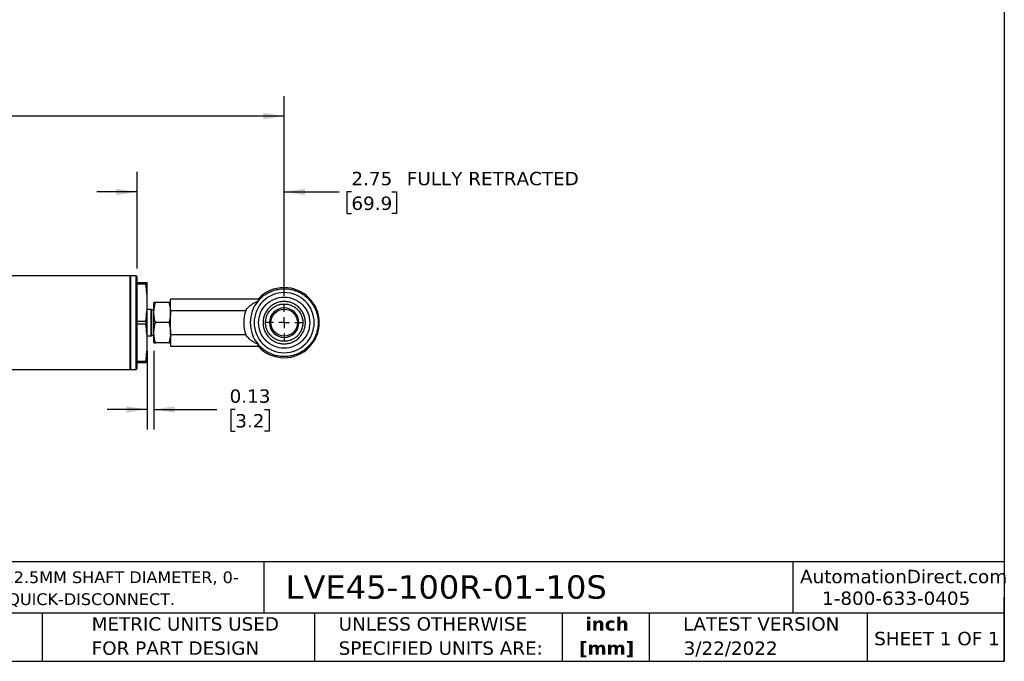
# Model space of a CAD drawing. Header units: inches. Extents: x 0.7 to 32.2, y 0.7 to 24.8.
# Tile 3 of 6: x 13.8 to 32.2, y 0.7 to 12.7. Entities that reach past the tile are written whole.
import ezdxf

# ---------------------------------------------------------------- set-up
doc = ezdxf.new("R2010")
doc.units = ezdxf.units.IN
doc.header["$LTSCALE"] = 3
doc.header["$MEASUREMENT"] = 0
doc.linetypes.add('SLD-Center', pattern=[0.75, 0.6, -0.05, 0.05, -0.05])
doc.linetypes.add('SLD-Solid', pattern=[0])
doc.layers.add('CENTER', color=40, linetype='SLD-Center')
doc.layers.add('DIMENSIONS', color=140, linetype='SLD-Solid', lineweight=25)
doc.layers.add('TEXT', color=140, linetype='SLD-Solid', lineweight=25)
doc.styles.add('SLDTEXTSTYLE0', font='VERDANA.TTF')
doc.styles.add('SLDTEXTSTYLE1', font='VERDANAB.TTF')
doc.dimstyles.new('SLDDIMSTYLE0', dxfattribs={"dimtxt": 0.254883, "dimasz": 0.39, "dimexe": 0, "dimexo": 0.0625, "dimgap": 0.063721, "dimtad": 0, "dimtih": 1, "dimtoh": 1, "dimrnd": 1e-09, "dimzin": 12, "dimdsep": 46, "dimtxsty": 'SLDTEXTSTYLE0', "dimsah": 1, "dimcen": 0.09, "dimadec": 0, "dimazin": 3, "dimtfac": 1, "dimtmove": 0, "dimatfit": 0, "dimfxl": 0, "dimfrac": 2, "dimtolj": 1, "dimtzin": 12, "dimarcsym": 0})
doc.dimstyles.new('SLDDIMSTYLE2', dxfattribs={"dimtxt": 0.254883, "dimasz": 0.39, "dimexe": 0, "dimexo": 0.0625, "dimgap": 0.063721, "dimtad": 0, "dimtih": 1, "dimtoh": 1, "dimrnd": 1e-09, "dimzin": 12, "dimdsep": 46, "dimtxsty": 'SLDTEXTSTYLE0', "dimsah": 1, "dimcen": 0.09, "dimadec": 0, "dimazin": 3, "dimtfac": 1, "dimtofl": 0, "dimtmove": 0, "dimatfit": 3, "dimfxl": 0, "dimfrac": 2, "dimtolj": 1, "dimtzin": 12, "dimarcsym": 0})
doc.dimstyles.new('SLDDIMSTYLE8', dxfattribs={"dimtxt": 0.254883, "dimasz": 0.39, "dimexe": 0, "dimexo": 0.0625, "dimgap": 0.063721, "dimtad": 0, "dimtih": 1, "dimtoh": 1, "dimrnd": 1e-09, "dimdsep": 46, "dimtxsty": 'SLDTEXTSTYLE0', "dimsah": 1, "dimcen": 0.09, "dimadec": 0, "dimazin": 2, "dimtfac": 1, "dimtmove": 0, "dimatfit": 0, "dimfxl": 0, "dimfrac": 2, "dimtolj": 1, "dimtzin": 12, "dimarcsym": 0})

# ---------------------------------------------------------------- blocks, each defined once
blk = doc.blocks.new('SW_NOTE_0')
at = {"layer": 'TEXT', "color": 0, "char_height": 0.21875, "attachment_point": 1, "style": 'SLDTEXTSTYLE0'}
for s, insert in [('ALLIANCE SENSORS INDUCTIVE LINEAR POSITION SENSOR, SLIDE, 100MM STROKE, 12.5MM SHAFT DIAMETER, 0-', (0, 0.278)), ('10 VDC OUTPUT, 45MM DIAMETER X 250.9MM BODY, ROD EYES MOUNT, 5-PIN M12 QUICK-DISCONNECT.', (0, -0.132))]:
    blk.add_mtext(s, dxfattribs=dict(at, insert=insert))
blk = doc.blocks.new('SW_NOTE_0_1')
at = {"layer": 'TEXT', "color": 0, "char_height": 0.25, "attachment_point": 2, "style": 'SLDTEXTSTYLE1'}
for s, insert in [('inch', (0.375, 0.318)), ('[mm]', (0.367, -0.134))]:
    blk.add_mtext(s, dxfattribs=dict(at, insert=insert))
blk = doc.blocks.new('SW_NOTE_0_2')
at = {"layer": 'TEXT', "color": 0, "char_height": 0.25, "attachment_point": 1, "style": 'SLDTEXTSTYLE0'}
for s, insert in [('UNLESS OTHERWISE ', (0, 0.318)), ('SPECIFIED UNITS ARE:', (0, -0.134))]:
    blk.add_mtext(s, dxfattribs=dict(at, insert=insert))
blk = doc.blocks.new('SW_NOTE_0_6')
at = {"layer": 'TEXT', "color": 0, "char_height": 0.25, "attachment_point": 1, "style": 'SLDTEXTSTYLE0'}
for s, insert in [('METRIC UNITS USED ', (0, 0.318)), ('FOR PART DESIGN', (0, -0.134))]:
    blk.add_mtext(s, dxfattribs=dict(at, insert=insert))
blk = doc.blocks.new('_D_10')
at = {"layer": 'DIMENSIONS'}
for p, q in [((5.085, 7.584), (5.085, 11.322)), ((18.777, 7.584), (18.777, 11.322)), ((5.085, 10.947), (10.524, 10.947)), ((10.869, 10.947), (10.783, 10.947)), ((10.783, 10.947), (10.783, 10.542)), ((11.838, 10.947), (11.924, 10.947)), ((11.924, 10.947), (11.924, 10.542)), ((18.777, 10.947), (12.184, 10.947)), ((10.783, 10.542), (10.869, 10.542)), ((11.924, 10.542), (11.838, 10.542))]:
    blk.add_line(p, q, dxfattribs=at)
for points in [[(5.085, 10.947), (5.475, 10.887), (5.475, 11.007)], [(18.777, 10.947), (18.387, 11.007), (18.387, 10.887)]]:
    blk.add_solid(points, dxfattribs=at)
at = {"layer": 'DIMENSIONS', "char_height": 0.25, "attachment_point": 1, "style": 'SLDTEXTSTYLE0'}
for s, insert in [('13.69', (10.869, 11.322)), ('347.8', (10.869, 10.86))]:
    blk.add_mtext(s, dxfattribs=dict(at, insert=insert))
blk = doc.blocks.new('_D_11')
at = {"layer": 'DIMENSIONS'}
for p, q in [((16.025, 8.094), (16.025, 9.904)), ((18.777, 7.584), (18.777, 9.904)), ((16.025, 9.529), (15.275, 9.529)), ((18.777, 9.529), (19.806, 9.529)), ((20.035, 9.529), (19.949, 9.529)), ((19.949, 9.529), (19.949, 9.124)), ((20.792, 9.529), (20.877, 9.529)), ((20.877, 9.529), (20.877, 9.124)), ((19.949, 9.124), (20.035, 9.124)), ((20.877, 9.124), (20.792, 9.124))]:
    blk.add_line(p, q, dxfattribs=at)
for points in [[(16.025, 9.529), (15.635, 9.589), (15.635, 9.469)], [(18.777, 9.529), (19.167, 9.469), (19.167, 9.589)]]:
    blk.add_solid(points, dxfattribs=at)
at = {"layer": 'DIMENSIONS', "char_height": 0.25, "attachment_point": 1, "style": 'SLDTEXTSTYLE0'}
for s, insert in [('2.75', (20.035, 9.904)), (' FULLY RETRACTED', (20.963, 9.904)), ('69.9', (20.035, 9.442))]:
    blk.add_mtext(s, dxfattribs=dict(at, insert=insert))
blk = doc.blocks.new('_D_12')
at = {"layer": 'DIMENSIONS'}
for p, q in [((16.215, 6.559), (16.215, 5.085)), ((16.34, 6.559), (16.34, 5.085)), ((16.215, 5.46), (15.465, 5.46)), ((16.34, 5.46), (17.516, 5.46)), ((17.862, 5.46), (17.776, 5.46)), ((17.776, 5.46), (17.776, 5.055)), ((18.407, 5.46), (18.493, 5.46)), ((18.493, 5.46), (18.493, 5.055)), ((17.776, 5.055), (17.862, 5.055)), ((18.493, 5.055), (18.407, 5.055))]:
    blk.add_line(p, q, dxfattribs=at)
for points in [[(16.215, 5.46), (15.825, 5.52), (15.825, 5.4)], [(16.34, 5.46), (16.73, 5.4), (16.73, 5.52)]]:
    blk.add_solid(points, dxfattribs=at)
at = {"layer": 'DIMENSIONS', "char_height": 0.25, "attachment_point": 1, "style": 'SLDTEXTSTYLE0'}
for s, insert in [('0.13', (17.756, 5.835)), ('3.2', (17.862, 5.373))]:
    blk.add_mtext(s, dxfattribs=dict(at, insert=insert))
blk = doc.blocks.new('SW_CENTERMARKSYMBOL_3')
at = {"layer": 'CENTER', "color": 0}
for p, q in [((0, 0.2), (0, 0.3505)), ((-0.2, 0), (-0.3505, 0)), ((0, 0), (-0.1, 0)), ((0, 0), (0, 0.1)), ((0, 0), (0, -0.1)), ((0, 0), (0.1, 0)), ((0.2, 0), (0.3505, 0)), ((0, -0.2), (0, -0.3505))]:
    blk.add_line(p, q, dxfattribs=at)

msp = doc.modelspace()

# ---------------------------------------------------------------- linework, layer by layer
for p, q in [((15.8946, 7.9587), (7.8435, 7.9587)), ((15.9096, 7.9587), (15.8946, 7.9437)), ((15.8946, 6.2087), (15.8946, 7.9587)), ((16.0096, 7.9587), (15.9096, 7.9587)), ((15.9096, 6.2087), (15.9096, 7.9587)), ((16.0246, 7.9437), (16.0096, 7.9587)), ((16.0096, 6.2087), (16.0096, 7.9587)), ((16.0246, 6.2237), (16.0246, 7.9437)), ((16.0246, 7.8337), (16.1878, 7.8337)), ((16.1878, 7.8051), (16.0246, 7.8051)), ((16.1878, 7.8337), (16.1878, 7.8051)), ((16.2146, 7.4587), (16.2146, 7.8337)), ((16.2146, 6.7087), (16.2146, 7.4587)), ((16.3396, 7.2712), (16.3396, 7.4587)), ((16.6186, 7.4587), (16.3731, 7.4587)), ((18.2883, 7.5212), (16.6521, 7.5212)), ((16.6521, 7.309), (16.6521, 7.5212)), ((18.2883, 7.5212), (18.2883, 7.4882)), ((16.2856, 7.3329), (16.2146, 7.3329)), ((16.2856, 6.8344), (16.2856, 7.3329)), ((16.3316, 7.3087), (16.2931, 7.3309)), ((16.2931, 7.0837), (16.2931, 7.3309)), ((16.3396, 7.3087), (16.3316, 7.3087)), ((16.3316, 7.0837), (16.3316, 7.3087)), ((16.3396, 6.8962), (16.3396, 7.2712)), ((16.6521, 7.309), (18.0568, 7.309)), ((16.6521, 6.8583), (16.6521, 7.309)), ((16.0246, 7.1123), (16.1878, 7.1123)), ((16.1878, 7.0551), (16.0246, 7.0551)), ((16.1878, 7.1123), (16.1878, 7.0551)), ((16.2931, 6.8364), (16.2931, 7.0837)), ((16.3316, 6.8587), (16.3316, 7.0837)), ((16.6186, 7.0837), (16.3731, 7.0837)), ((16.2146, 6.8344), (16.2856, 6.8344)), ((16.2931, 6.8364), (16.3316, 6.8587)), ((16.3316, 6.8587), (16.3396, 6.8587)), ((16.3396, 6.7087), (16.3396, 6.8962)), ((16.6521, 6.8583), (16.6521, 6.6462)), ((18.0568, 6.8583), (16.6521, 6.8583)), ((16.2146, 6.3337), (16.2146, 6.7087)), ((16.6186, 6.7087), (16.3731, 6.7087)), ((16.6521, 6.6462), (18.2883, 6.6462)), ((18.2883, 6.6462), (18.2883, 6.6792)), ((16.0246, 6.3623), (16.1878, 6.3623)), ((16.1878, 6.3337), (16.0246, 6.3337)), ((16.1878, 6.3623), (16.1878, 6.3337)), ((6.6446, 6.2087), (15.8946, 6.2087)), ((15.8946, 6.2237), (15.9096, 6.2087)), ((15.9096, 6.2087), (16.0096, 6.2087)), ((16.0096, 6.2087), (16.0246, 6.2237))]:
    msp.add_line(p, q)
msp.add_circle((18.7771, 7.0837), 0.2505)
for centre, radius, start, end in [((18.7771, 7.0837), 0.656, 90, 138.17015), ((18.7771, 7.0837), 0.656, 270, 90), ((18.7771, 7.0837), 0.6345, 140.39054, 219.60946), ((16.2856, 7.3179), 0.015, 60, 90), ((18.7771, 7.0837), 0.7548, 162.62831, 197.37169), ((18.7771, 7.0837), 0.2755, 90, 180), ((18.7771, 7.0837), 0.2755, 0, 90), ((18.7771, 7.0837), 0.2755, 180, 0), ((16.2856, 6.8494), 0.015, 270, 300), ((18.7771, 7.0837), 0.656, 221.82985, 270)]:
    msp.add_arc(centre, radius, start, end)
for points, knots in [([(16.1878, 7.8337), (16.1962, 7.8337), (16.203, 7.8337), (16.2122, 7.8337), (16.2146, 7.8337), (16.2146, 7.8337)], [0, 0, 0, 0, 0.5, 0.5, 1, 1, 1, 1]), ([(16.2146, 7.4587), (16.2146, 7.5167), (16.2122, 7.5745), (16.203, 7.69), (16.1962, 7.7476), (16.1878, 7.8051)], [0, 0, 0, 0, 0.5, 0.5, 1, 1, 1, 1]), ([(19.3394, 7.0837), (19.3394, 7.2328), (19.2801, 7.3758), (19.0693, 7.5867), (18.9262, 7.6459), (18.628, 7.6459), (18.485, 7.5867), (18.2741, 7.3758), (18.2149, 7.2328), (18.2149, 7.0837)], [0, 0, 0, 0, 0.25, 0.25, 0.5, 0.5, 0.75, 0.75, 1, 1, 1, 1]), ([(18.2883, 7.4882), (18.3092, 7.5134), (18.3317, 7.5366), (18.3799, 7.5794), (18.4056, 7.599), (18.4465, 7.6255), (18.4606, 7.6338), (18.4892, 7.6493), (18.5037, 7.6565), (18.5479, 7.6762), (18.5782, 7.6871), (18.6251, 7.6999), (18.641, 7.7036), (18.6731, 7.7098), (18.6891, 7.7122), (18.7373, 7.7177), (18.7695, 7.7189), (18.8179, 7.7171), (18.8341, 7.7158), (18.8665, 7.712), (18.8826, 7.7095), (18.9304, 7.7002), (18.9614, 7.6917), (19.007, 7.6753), (19.022, 7.6692), (19.0516, 7.656), (19.0663, 7.6487), (19.1091, 7.6253), (19.1362, 7.6077), (19.1875, 7.5687), (19.2117, 7.5472), (19.257, 7.5001), (19.2776, 7.475), (19.3146, 7.4223), (19.3312, 7.3946), (19.3528, 7.3509), (19.3595, 7.3359), (19.3717, 7.3058), (19.3771, 7.2906), (19.3917, 7.2444), (19.3991, 7.213), (19.4066, 7.165), (19.4085, 7.1488), (19.411, 7.1163), (19.4116, 7.1001), (19.4116, 7.0516), (19.4092, 7.0194), (19.4018, 6.9715), (19.3987, 6.9556), (19.3914, 6.9239), (19.387, 6.9081), (19.3724, 6.8617), (19.3603, 6.8318), (19.3389, 6.7884), (19.3312, 6.7742), (19.3147, 6.7463), (19.3058, 6.7325), (19.2777, 6.6925), (19.2572, 6.6676), (19.2126, 6.6211), (19.1885, 6.5995), (19.1366, 6.5598), (19.1094, 6.5422), (19.0528, 6.5113), (19.0234, 6.498), (18.9775, 6.4815), (18.9619, 6.4765), (18.9306, 6.4678), (18.9148, 6.4641), (18.8673, 6.4548), (18.8353, 6.4511), (18.7706, 6.4484), (18.7377, 6.4496), (18.6734, 6.4569), (18.6418, 6.463), (18.595, 6.4757), (18.5796, 6.4805), (18.5489, 6.4915), (18.5337, 6.4976), (18.4892, 6.5174), (18.4609, 6.5327), (18.4202, 6.5589), (18.4069, 6.5681), (18.3811, 6.5877), (18.3684, 6.5981), (18.3318, 6.6306), (18.3092, 6.654), (18.2883, 6.6792)], [0, 0, 0, 0, 0.03125, 0.03125, 0.0625, 0.0625, 0.078125, 0.078125, 0.09375, 0.09375, 0.125, 0.125, 0.140625, 0.140625, 0.15625, 0.15625, 0.1875, 0.1875, 0.203125, 0.203125, 0.21875, 0.21875, 0.25, 0.25, 0.265625, 0.265625, 0.28125, 0.28125, 0.3125, 0.3125, 0.34375, 0.34375, 0.375, 0.375, 0.40625, 0.40625, 0.421875, 0.421875, 0.4375, 0.4375, 0.46875, 0.46875, 0.484375, 0.484375, 0.5, 0.5, 0.53125, 0.53125, 0.546875, 0.546875, 0.5625, 0.5625, 0.59375, 0.59375, 0.609375, 0.609375, 0.625, 0.625, 0.65625, 0.65625, 0.6875, 0.6875, 0.71875, 0.71875, 0.75, 0.75, 0.765625, 0.765625, 0.78125, 0.78125, 0.8125, 0.8125, 0.84375, 0.84375, 0.875, 0.875, 0.890625, 0.890625, 0.90625, 0.90625, 0.9375, 0.9375, 0.953125, 0.953125, 0.96875, 0.96875, 1, 1, 1, 1]), ([(18.2982, 7.0837), (18.2982, 7.2107), (18.3487, 7.3325), (18.5283, 7.5121), (18.6501, 7.5626), (18.9041, 7.5626), (19.026, 7.5121), (19.2056, 7.3325), (19.256, 7.2107), (19.256, 7.0837)], [0, 0, 0, 0, 0.25, 0.25, 0.5, 0.5, 0.75, 0.75, 1, 1, 1, 1]), ([(16.1878, 7.1123), (16.1962, 7.1698), (16.203, 7.2274), (16.2122, 7.3428), (16.2146, 7.4007), (16.2146, 7.4587)], [0, 0, 0, 0, 0.5, 0.5, 1, 1, 1, 1]), ([(16.3396, 7.2712), (16.3396, 7.3032), (16.3428, 7.3348), (16.3545, 7.3972), (16.3629, 7.4281), (16.3731, 7.4587)], [0, 0, 0, 0, 0.5, 0.5, 1, 1, 1, 1]), ([(16.3731, 7.4587), (16.3629, 7.4587), (16.3545, 7.4587), (16.3428, 7.4587), (16.3396, 7.4587), (16.3396, 7.4587)], [0, 0, 0, 0, 0.5, 0.5, 1, 1, 1, 1]), ([(16.6186, 7.4587), (16.6288, 7.4281), (16.6373, 7.3972), (16.6489, 7.3348), (16.6521, 7.3032), (16.6521, 7.2712)], [0, 0, 0, 0, 0.5, 0.5, 1, 1, 1, 1]), ([(16.6521, 7.4587), (16.6521, 7.4587), (16.6489, 7.4587), (16.6373, 7.4587), (16.6288, 7.4587), (16.6186, 7.4587)], [0, 0, 0, 0, 0.5, 0.5, 1, 1, 1, 1]), ([(18.0568, 7.309), (18.0722, 7.3318), (18.089, 7.3521), (18.1246, 7.3887), (18.1434, 7.405), (18.1828, 7.4345), (18.2034, 7.4476), (18.2453, 7.4703), (18.2666, 7.48), (18.2883, 7.4882)], [0, 0, 0, 0, 0.25, 0.25, 0.5, 0.5, 0.75, 0.75, 1, 1, 1, 1]), ([(19.1733, 7.0837), (19.1733, 7.0878), (19.1732, 7.0961), (19.1726, 7.1084), (19.1717, 7.1208), (19.1703, 7.1331), (19.1686, 7.1454), (19.1665, 7.1576), (19.1639, 7.1698), (19.161, 7.1819), (19.1578, 7.194), (19.1541, 7.2059), (19.15, 7.2178), (19.1377, 7.2504), (19.1108, 7.3024), (19.0602, 7.3648), (18.997, 7.4166), (18.9261, 7.4538), (18.8511, 7.4753), (18.7894, 7.481), (18.7411, 7.4788), (18.6917, 7.472), (18.6293, 7.4541), (18.5583, 7.4173), (18.495, 7.3659), (18.4517, 7.3125), (18.4245, 7.2659), (18.4081, 7.2297), (18.3957, 7.1931), (18.3879, 7.1602), (18.3836, 7.1318), (18.3813, 7.1077), (18.381, 7.0917), (18.3809, 7.0837)], [0, 0, 0, 0, 0.0099554, 0.0199118, 0.029872, 0.0398387, 0.0498146, 0.0598024, 0.0698048, 0.0798243, 0.0898636, 0.099925, 0.1100111, 0.1201241, 0.1840622, 0.2500582, 0.3127761, 0.3799899, 0.4417093, 0.4999407, 0.5286045, 0.5582331, 0.6199526, 0.6842379, 0.7498875, 0.8155371, 0.8487307, 0.8799047, 0.9113746, 0.9416967, 0.961315, 0.9806661, 1, 1, 1, 1]), ([(18.4281, 7.0837), (18.4281, 7.0872), (18.4282, 7.0942), (18.4287, 7.1048), (18.4295, 7.1153), (18.4306, 7.1258), (18.432, 7.1365), (18.435, 7.1543), (18.441, 7.1799), (18.4519, 7.2119), (18.4664, 7.244), (18.4903, 7.2851), (18.5286, 7.3323), (18.5844, 7.3776), (18.6469, 7.41), (18.712, 7.4287), (18.7771, 7.4347), (18.8423, 7.4287), (18.9082, 7.4098), (18.9706, 7.3771), (19.0263, 7.3315), (19.0711, 7.2764), (19.0964, 7.2274), (19.1094, 7.1915), (19.1155, 7.1703), (19.1203, 7.1489), (19.1237, 7.1273), (19.1258, 7.1055), (19.126, 7.091), (19.1262, 7.0837)], [0, 0, 0, 0, 0.0096578, 0.0192457, 0.0288369, 0.0385016, 0.0483064, 0.0583129, 0.0880961, 0.1201094, 0.150634, 0.1844818, 0.2501359, 0.31579, 0.3800798, 0.4418036, 0.500039, 0.5582744, 0.6199981, 0.6867197, 0.7499392, 0.8157255, 0.8798824, 0.9000438, 0.920127, 0.9401475, 0.9601218, 0.9800669, 1, 1, 1, 1]), ([(16.3731, 7.0837), (16.3629, 7.1143), (16.3545, 7.1452), (16.3428, 7.2076), (16.3396, 7.2392), (16.3396, 7.2712)], [0, 0, 0, 0, 0.5, 0.5, 1, 1, 1, 1]), ([(16.6521, 7.2712), (16.6521, 7.2392), (16.6489, 7.2076), (16.6373, 7.1452), (16.6288, 7.1143), (16.6186, 7.0837)], [0, 0, 0, 0, 0.5, 0.5, 1, 1, 1, 1]), ([(16.2146, 6.7087), (16.2146, 6.7667), (16.2122, 6.8245), (16.203, 6.94), (16.1962, 6.9976), (16.1878, 7.0551)], [0, 0, 0, 0, 0.5, 0.5, 1, 1, 1, 1]), ([(16.3396, 6.8962), (16.3396, 6.9282), (16.3428, 6.9598), (16.3545, 7.0222), (16.3629, 7.0531), (16.3731, 7.0837)], [0, 0, 0, 0, 0.5, 0.5, 1, 1, 1, 1]), ([(16.6186, 7.0837), (16.6288, 7.0531), (16.6373, 7.0222), (16.6489, 6.9598), (16.6521, 6.9282), (16.6521, 6.8962)], [0, 0, 0, 0, 0.5, 0.5, 1, 1, 1, 1]), ([(18.2149, 7.0837), (18.2149, 6.9346), (18.2741, 6.7916), (18.485, 6.5807), (18.628, 6.5214), (18.9262, 6.5214), (19.0693, 6.5807), (19.2801, 6.7916), (19.3394, 6.9346), (19.3394, 7.0837)], [0, 0, 0, 0, 0.25, 0.25, 0.5, 0.5, 0.75, 0.75, 1, 1, 1, 1]), ([(19.256, 7.0837), (19.256, 6.9567), (19.2056, 6.8349), (19.026, 6.6552), (18.9041, 6.6048), (18.6501, 6.6048), (18.5283, 6.6552), (18.3487, 6.8349), (18.2982, 6.9567), (18.2982, 7.0837)], [0, 0, 0, 0, 0.25, 0.25, 0.5, 0.5, 0.75, 0.75, 1, 1, 1, 1]), ([(18.3809, 7.0837), (18.3809, 7.0797), (18.381, 7.0717), (18.3816, 7.0597), (18.3825, 7.0477), (18.3838, 7.0357), (18.3854, 7.0236), (18.3889, 7.0032), (18.3957, 6.9743), (18.4081, 6.9377), (18.4245, 6.9015), (18.4517, 6.8548), (18.495, 6.8015), (18.5583, 6.75), (18.6293, 6.7133), (18.6915, 6.6954), (18.7409, 6.6886), (18.7892, 6.6864), (18.8511, 6.692), (18.9249, 6.7133), (18.984, 6.7439), (19.0275, 6.7757), (19.0681, 6.8124), (19.1108, 6.865), (19.1396, 6.9207), (19.1543, 6.9613), (19.1612, 6.9854), (19.1666, 7.0097), (19.1705, 7.0342), (19.1729, 7.0589), (19.1732, 7.0754), (19.1733, 7.0837)], [0, 0, 0, 0, 0.0096819, 0.0193356, 0.0289935, 0.0386873, 0.0484479, 0.0583053, 0.0886274, 0.1200921, 0.1512669, 0.1844544, 0.2500986, 0.3157427, 0.3800228, 0.4417371, 0.4708725, 0.5000247, 0.5582513, 0.6199657, 0.6842457, 0.7175717, 0.7499773, 0.8159569, 0.8799006, 0.9000928, 0.9201877, 0.9402049, 0.9601651, 0.9800895, 1, 1, 1, 1]), ([(19.1262, 7.0837), (19.1261, 7.0797), (19.1261, 7.0718), (19.1254, 7.0599), (19.1244, 7.048), (19.123, 7.0362), (19.1212, 7.0244), (19.1189, 7.0126), (19.1163, 7.001), (19.1133, 6.9894), (19.1098, 6.9779), (19.106, 6.9665), (19.0949, 6.937), (19.0711, 6.891), (19.0263, 6.8358), (18.9706, 6.7903), (18.9082, 6.7576), (18.8423, 6.7387), (18.7771, 6.7327), (18.712, 6.7387), (18.6469, 6.7574), (18.5844, 6.7898), (18.5286, 6.8351), (18.4832, 6.8909), (18.4558, 6.9438), (18.441, 6.9875), (18.4347, 7.0147), (18.4312, 7.036), (18.4294, 7.0518), (18.4283, 7.0677), (18.4281, 7.0784), (18.4281, 7.0837)], [0, 0, 0, 0, 0.01087588, 0.02175261, 0.03263304, 0.04351997, 0.05441621, 0.06532451, 0.07624758, 0.08718809, 0.09814865, 0.10913179, 0.12013998, 0.18431298, 0.2500922, 0.31333165, 0.3800424, 0.44177042, 0.50000992, 0.55824942, 0.61997743, 0.68427173, 0.74993044, 0.81558916, 0.87988345, 0.91189371, 0.94168426, 0.95638102, 0.97084692, 0.98546624, 1, 1, 1, 1]), ([(16.3731, 6.7087), (16.3629, 6.7393), (16.3545, 6.7702), (16.3428, 6.8326), (16.3396, 6.8642), (16.3396, 6.8962)], [0, 0, 0, 0, 0.5, 0.5, 1, 1, 1, 1]), ([(16.6521, 6.8962), (16.6521, 6.8642), (16.6489, 6.8326), (16.6373, 6.7702), (16.6288, 6.7393), (16.6186, 6.7087)], [0, 0, 0, 0, 0.5, 0.5, 1, 1, 1, 1]), ([(18.2883, 6.6792), (18.2667, 6.6874), (18.2454, 6.697), (18.2039, 6.7195), (18.1835, 6.7324), (18.1539, 6.7545), (18.1442, 6.7623), (18.1251, 6.7789), (18.1159, 6.7877), (18.089, 6.8153), (18.0721, 6.8356), (18.0568, 6.8583)], [0, 0, 0, 0, 0.25, 0.25, 0.5, 0.5, 0.625, 0.625, 0.75, 0.75, 1, 1, 1, 1]), ([(16.1878, 6.3623), (16.1962, 6.4198), (16.203, 6.4774), (16.2122, 6.5928), (16.2146, 6.6507), (16.2146, 6.7087)], [0, 0, 0, 0, 0.5, 0.5, 1, 1, 1, 1]), ([(16.3396, 6.7087), (16.3396, 6.7087), (16.3428, 6.7087), (16.3545, 6.7087), (16.3629, 6.7087), (16.3731, 6.7087)], [0, 0, 0, 0, 0.5, 0.5, 1, 1, 1, 1]), ([(16.6186, 6.7087), (16.6288, 6.7087), (16.6373, 6.7087), (16.6489, 6.7087), (16.6521, 6.7087), (16.6521, 6.7087)], [0, 0, 0, 0, 0.5, 0.5, 1, 1, 1, 1]), ([(16.2146, 6.3337), (16.2146, 6.3337), (16.2122, 6.3337), (16.203, 6.3337), (16.1962, 6.3337), (16.1878, 6.3337)], [0, 0, 0, 0, 0.5, 0.5, 1, 1, 1, 1])]:
    msp.add_open_spline(points, degree=3, knots=knots)
at = {"layer": 'TEXT'}
for p, q in [((32.25, 24.75), (32.25, 0.75)), ((32.25, 2.6133), (0.75, 2.6133)), ((18.3967, 2.6133), (18.3967, 1.65)), ((28.2963, 2.6133), (28.2963, 1.65)), ((32.25, 0.75), (32.25, 1.95)), ((32.25, 1.65), (0.75, 1.65)), ((14.2496, 1.65), (14.2496, 0.75)), ((19.3441, 1.65), (19.3441, 0.75)), ((23.9792, 1.65), (23.9792, 0.75)), ((25.6077, 1.65), (25.6077, 0.75)), ((29.6869, 1.65), (29.6869, 0.75)), ((0.75, 0.75), (32.25, 0.75))]:
    msp.add_line(p, q, dxfattribs=at)

# ---------------------------------------------------------------- block references
at = {"layer": 'CENTER'}
msp.add_blockref('SW_CENTERMARKSYMBOL_3', (18.7771, 7.0837), dxfattribs=at)
at = {"layer": 'TEXT'}
for name, p in [('SW_NOTE_0', (0.9408, 2.1535)), ('SW_NOTE_0_6', (15.1746, 1.2562)), ('SW_NOTE_0_2', (19.7962, 1.2562)), ('SW_NOTE_0_1', (24.4428, 1.2558))]:
    msp.add_blockref(name, p, dxfattribs=at)

# ---------------------------------------------------------------- texts
at = {"layer": 'TEXT', "style": 'SLDTEXTSTYLE0'}
for s, insert, char_height, attachment_point in [('AutomationDirect.com', (28.4285, 2.461), 0.25, 1), ('LVE45-100R-01-10S', (18.8041, 2.3593), 0.4375, 1), ('1-800-633-0405', (28.8415, 2.0548), 0.25, 1), ('LATEST VERSION', (27.703, 1.5737), 0.25, 2), ('SHEET 1 OF 1', (29.8159, 1.3006), 0.25, 1), ('3/22/2022', (27.1301, 1.1206), 0.25, 2)]:
    msp.add_mtext(s, dxfattribs=dict(at, insert=insert, char_height=char_height, attachment_point=attachment_point))

# ---------------------------------------------------------------- dimensions: what is measured, and where the dimension line sits
at = {"layer": 'DIMENSIONS'}
for base, p1, p2, dimstyle, picture, middle in [((18.7771, 10.9474), (5.0846, 7.4342), (18.7771, 7.4342), 'SLDDIMSTYLE2', '_D_10', (11.3536, 10.9474)), ((16.2146251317, 5.4604588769), (16.3396251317, 6.7086860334), (16.2146251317, 6.7086860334), 'SLDDIMSTYLE8', '_D_12', (18.1343671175, 5.4604588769))]:
    dim = msp.add_linear_dim(base=base, p1=p1, p2=p2, dimstyle=dimstyle, dxfattribs=at)
    dim.commit()
    dim.dimension.update_dxf_attribs({"geometry": picture, "text_midpoint": middle, "dimtype": 160})
dim = msp.add_linear_dim(base=(18.7771, 9.5294), p1=(16.0246, 7.9437), p2=(18.7771, 7.4342), text='<> FULLY RETRACTED', dimstyle='SLDDIMSTYLE0', dxfattribs=at)
dim.commit()
dim.dimension.update_dxf_attribs({"geometry": '_D_11', "text_midpoint": (22.0433, 9.5294), "dimtype": 160})

doc.saveas('drawing.dxf')
